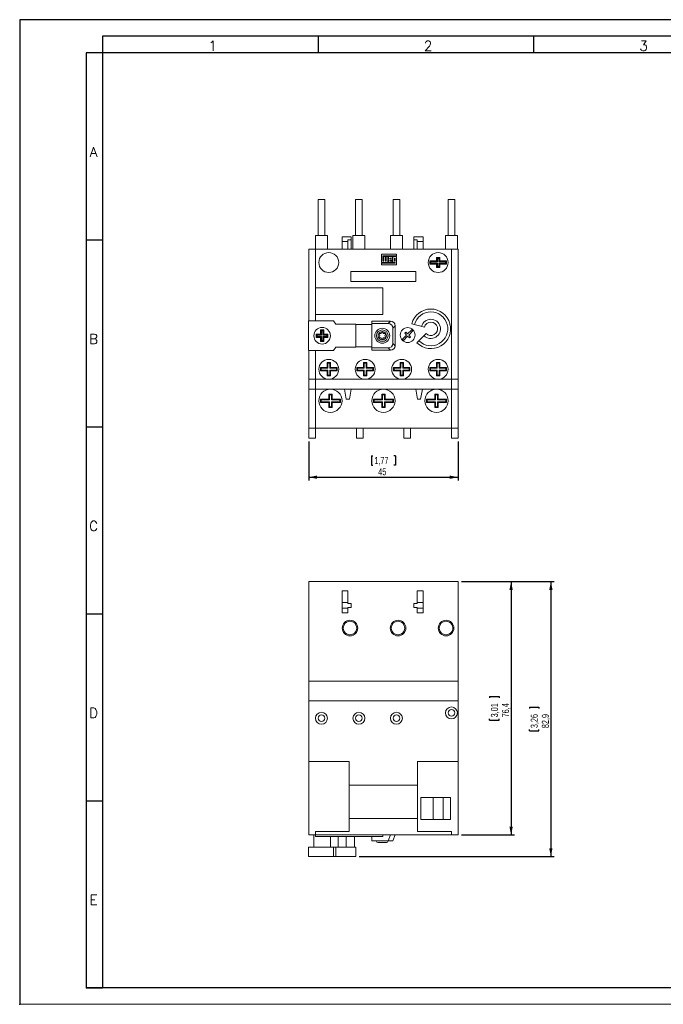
# Model space of a CAD drawing. Header units: millimetres. Extents: x 0 to 420, y 0 to 297.
# Tile 1 of 2: x 0 to 194, y 0 to 297. Entities that reach past the tile are written whole.
import ezdxf

# ---------------------------------------------------------------- set-up
doc = ezdxf.new("R2010")
doc.units = ezdxf.units.MM
doc.header["$PDSIZE"] = -1
for name, color, linetype in [('COTAS', 7, 'Continuous'), ('FORMATO', 7, 'Continuous'), ('VISTA_1', 7, 'Continuous')]:
    doc.layers.add(name, color=color, linetype=linetype)
doc.styles.add('SLDTEXTSTYLE0', font='ROMANS')
doc.styles.add('SLDTEXTSTYLE3', font='TXT', dxfattribs={"width": 0.75})
doc.dimstyles.new('SLDDIMSTYLE0', dxfattribs={"dimtxt": 2.116667, "dimasz": 2.5, "dimexe": 0, "dimexo": 0.0625, "dimgap": 0.529167, "dimtad": 1, "dimtoh": 1, "dimdec": 1, "dimrnd": 1e-09, "dimzin": 12, "dimdsep": 46, "dimtxsty": 'SLDTEXTSTYLE3', "dimsah": 1, "dimcen": 0.09, "dimadec": 0, "dimazin": 0, "dimtfac": 1, "dimtdec": 1, "dimtofl": 0, "dimtmove": 0, "dimatfit": 3, "dimfxl": 1, "dimtolj": 1, "dimtzin": 12, "dimarcsym": 0})

# ---------------------------------------------------------------- blocks, each defined once
blk = doc.blocks.new('*D1')
at = {"layer": 'COTAS'}
for p, q in [((87.22, 169.75), (87.22, 157.99)), ((132.22, 169.75), (132.22, 157.99)), ((106.13, 165.46), (106.13, 162.61)), ((106.13, 165.46), (106.55, 165.46)), ((113.31, 165.46), (112.88, 165.46)), ((113.31, 165.46), (113.31, 162.61)), ((106.13, 162.61), (106.55, 162.61)), ((113.31, 162.61), (112.88, 162.61)), ((87.22, 158.99), (132.22, 158.99))]:
    blk.add_line(p, q, dxfattribs=at)
for points in [[(87.22, 158.99), (89.72, 158.49), (89.72, 159.49)], [(132.22, 158.99), (129.72, 159.49), (129.72, 158.49)]]:
    blk.add_solid(points, dxfattribs=at)
at = {"layer": 'COTAS', "char_height": 2.117, "attachment_point": 1, "style": 'SLDTEXTSTYLE3'}
for s, insert in [('1,77', (106.98, 165.08)), ('45', (108.15, 161.72))]:
    blk.add_mtext(s, dxfattribs=dict(at, insert=insert))
blk = doc.blocks.new('*D4')
at = {"layer": 'COTAS', "color": 7}
for p, q in [((133.22, 127.49), (149.22, 127.49)), ((148.22, 127.49), (148.22, 51.09)), ((141.75, 92.88), (144.6, 92.88)), ((141.75, 92.88), (141.75, 92.45)), ((144.6, 92.88), (144.6, 92.45)), ((141.75, 85.7), (141.75, 86.12)), ((141.75, 85.7), (144.6, 85.7)), ((144.6, 85.7), (144.6, 86.12)), ((133.22, 51.09), (149.22, 51.09))]:
    blk.add_line(p, q, dxfattribs=at)
for points in [[(148.22, 127.49), (147.72, 124.99), (148.72, 124.99)], [(148.22, 51.09), (148.72, 53.59), (147.72, 53.59)]]:
    blk.add_solid(points, dxfattribs=at)
at = {"layer": 'COTAS', "color": 7, "char_height": 2.117, "attachment_point": 1, "rotation": 90, "style": 'SLDTEXTSTYLE3'}
for s, insert in [('76,4', (145.49, 86.55)), ('3,01', (142.13, 86.55))]:
    blk.add_mtext(s, dxfattribs=dict(at, insert=insert))
blk = doc.blocks.new('*D5')
at = {"layer": 'COTAS', "color": 7}
for p, q in [((133.22, 127.49), (161.22, 127.49)), ((160.22, 127.49), (160.22, 44.59)), ((153.75, 89.63), (156.6, 89.63)), ((153.75, 89.63), (153.75, 89.2)), ((156.6, 89.63), (156.6, 89.2)), ((153.75, 82.45), (153.75, 82.87)), ((153.75, 82.45), (156.6, 82.45)), ((156.6, 82.45), (156.6, 82.87)), ((102.37, 44.59), (161.22, 44.59))]:
    blk.add_line(p, q, dxfattribs=at)
for points in [[(160.22, 127.49), (159.72, 124.99), (160.72, 124.99)], [(160.22, 44.59), (160.72, 47.09), (159.72, 47.09)]]:
    blk.add_solid(points, dxfattribs=at)
at = {"layer": 'COTAS', "color": 7, "char_height": 2.117, "attachment_point": 1, "rotation": 90, "style": 'SLDTEXTSTYLE3'}
for s, insert in [('3,26', (154.13, 83.3)), ('82,9', (157.49, 83.3))]:
    blk.add_mtext(s, dxfattribs=dict(at, insert=insert))

msp = doc.modelspace()

# ---------------------------------------------------------------- linework, layer by layer
at = {"color": 7, "linetype": 'Continuous', "lineweight": 15}
for p, q in [((132.22, 127.49), (87.22, 127.49)), ((87.22, 127.49), (87.22, 97.49)), ((132.22, 127.49), (132.22, 97.49)), ((97.22, 124.69), (97.22, 121.19)), ((99.02, 124.69), (97.22, 124.69)), ((99.02, 121.19), (99.02, 124.69)), ((119.92, 124.69), (119.92, 121.19)), ((121.72, 124.69), (119.92, 124.69)), ((121.72, 121.19), (121.72, 124.69)), ((97.22, 121.19), (99.02, 121.19)), ((97.22, 119.52), (97.22, 121.19)), ((97.22, 119.52), (99.02, 119.52)), ((97.22, 118.09), (97.22, 119.52)), ((99.02, 121.19), (99.02, 120.89)), ((99.02, 120.89), (100.02, 120.89)), ((100.02, 119.69), (99.02, 119.69)), ((99.02, 119.69), (99.02, 119.52)), ((99.02, 119.52), (99.02, 118.09)), ((100.02, 120.89), (100.02, 119.69)), ((118.92, 119.69), (118.92, 120.89)), ((118.92, 120.89), (119.92, 120.89)), ((119.92, 119.69), (118.92, 119.69)), ((119.92, 121.19), (121.72, 121.19)), ((119.92, 120.89), (119.92, 121.19)), ((119.92, 119.52), (119.92, 119.69)), ((119.92, 119.52), (121.72, 119.52)), ((119.92, 118.09), (119.92, 119.52)), ((121.72, 119.52), (121.72, 121.19)), ((121.72, 119.52), (121.72, 118.09)), ((99.02, 118.09), (97.22, 118.09)), ((121.72, 118.09), (119.92, 118.09)), ((132.22, 97.49), (87.22, 97.49)), ((87.22, 97.49), (87.22, 91.49)), ((132.22, 97.49), (132.22, 91.49)), ((132.22, 91.49), (87.22, 91.49)), ((87.22, 91.49), (87.22, 73.29)), ((132.22, 91.49), (132.22, 73.29)), ((99.42, 73.29), (87.22, 73.29)), ((87.22, 73.29), (87.22, 51.09)), ((99.42, 73.29), (99.42, 56.09)), ((132.22, 73.29), (120.02, 73.29)), ((120.02, 56.09), (120.02, 73.29)), ((132.22, 73.29), (132.22, 51.09)), ((120.02, 66.09), (99.42, 66.09)), ((129.92, 62.39), (121.02, 62.39)), ((121.02, 62.39), (121.02, 55.79)), ((124.72, 62.39), (124.72, 55.79)), ((127.72, 55.79), (127.72, 62.39)), ((129.92, 55.79), (129.92, 62.39)), ((99.42, 52.09), (99.42, 56.09)), ((99.42, 56.09), (120.02, 56.09)), ((120.02, 56.09), (120.02, 52.09)), ((121.02, 55.79), (129.92, 55.79)), ((89.22, 51.09), (87.22, 51.09)), ((88.72, 51.09), (88.72, 47.4)), ((89.22, 52.09), (99.42, 52.09)), ((89.22, 51.09), (89.22, 52.09)), ((130.22, 51.09), (89.22, 51.09)), ((89.22, 50.59), (89.22, 51.09)), ((109.52, 50.59), (89.22, 50.59)), ((93.72, 47.4), (93.72, 50.59)), ((96.02, 47.4), (96.02, 50.59)), ((98.52, 47.4), (98.52, 50.59)), ((101.02, 47.4), (101.02, 50.59)), ((106.22, 49.29), (106.22, 50.59)), ((109.52, 50.59), (109.52, 51.09)), ((111.12, 49.29), (111.82, 51.09)), ((113.22, 51.09), (112.52, 49.29)), ((120.02, 52.09), (130.22, 52.09)), ((130.22, 52.09), (130.22, 51.09)), ((132.22, 51.09), (130.22, 51.09)), ((111.12, 49.29), (106.22, 49.29)), ((108.28, 48.79), (108.12, 48.79)), ((109.37, 48.79), (108.28, 48.79)), ((110.45, 48.79), (109.37, 48.79)), ((110.62, 48.79), (110.45, 48.79)), ((112.52, 49.29), (111.12, 49.29)), ((94.62, 47.4), (87.12, 47.4)), ((87.12, 44.59), (87.12, 47.4)), ((94.62, 44.59), (87.12, 44.59)), ((94.62, 44.59), (94.62, 47.4)), ((95.37, 47.4), (94.62, 47.4)), ((95.37, 44.59), (94.62, 44.59)), ((95.37, 44.59), (95.37, 47.4)), ((101.37, 47.4), (95.37, 47.4)), ((101.37, 44.59), (95.37, 44.59)), ((101.37, 44.59), (101.37, 47.4))]:
    msp.add_line(p, q, dxfattribs=at)
for centre, radius in [((99.62, 113.49), 2.35), ((114.12, 113.49), 2.35), ((128.62, 113.49), 2.35), ((99.62, 113.49), 2.05), ((114.12, 113.49), 2.05), ((128.62, 113.49), 2.05), ((130.22, 87.89), 1.8), ((91.02, 86.29), 1.8), ((91.02, 86.29), 1), ((102.32, 86.29), 1.8), ((102.32, 86.29), 1), ((113.62, 86.29), 1.8), ((113.62, 86.29), 1), ((130.22, 87.89), 1)]:
    msp.add_circle(centre, radius, dxfattribs=at)
for centre, start, end in [((108.12, 49.29), 180, 270), ((110.62, 49.29), 270, 0)]:
    msp.add_arc(centre, 0.5, start, end, dxfattribs=at)
at = {"layer": 'FORMATO'}
for p, q in [((420, 297), (0, 297)), ((0, 297), (0, 0)), ((415, 292), (25, 292)), ((25, 292), (25, 287)), ((90, 292), (90, 287)), ((155, 292), (155, 287)), ((20, 287), (20, 5)), ((25, 287), (20, 287)), ((25, 287), (25, 5)), ((415, 287), (25, 287)), ((20, 230.6), (25, 230.6)), ((20, 174.2), (25, 174.2)), ((20, 117.8), (25, 117.8)), ((20, 61.4), (25, 61.4)), ((415, 5), (19.92, 5)), ((20, 5), (25, 5))]:
    msp.add_line(p, q, dxfattribs=at)
at = {"layer": 'FORMATO', "lineweight": 0}
msp.add_line((0, 0), (420, 0), dxfattribs=at)
at = {"layer": 'FORMATO', "color": 7}
msp.add_point((0, 0), dxfattribs=at)
at = {"layer": 'VISTA_1', "linetype": 'Continuous', "lineweight": 15}
for p, q in [((90.02, 242.75), (90.02, 231.95)), ((90.02, 242.75), (91.02, 242.75)), ((91.02, 242.75), (92.02, 242.75)), ((92.02, 231.95), (92.02, 242.75)), ((101.32, 242.75), (101.32, 231.95)), ((101.32, 242.75), (102.32, 242.75)), ((102.32, 242.75), (103.32, 242.75)), ((103.32, 231.95), (103.32, 242.75)), ((112.62, 242.75), (112.62, 231.95)), ((112.62, 242.75), (113.62, 242.75)), ((113.62, 242.75), (114.62, 242.75)), ((114.62, 231.95), (114.62, 242.75)), ((129.22, 242.75), (129.22, 231.95)), ((129.22, 242.75), (130.22, 242.75)), ((130.22, 242.75), (131.22, 242.75)), ((131.22, 231.95), (131.22, 242.75)), ((89.22, 231.95), (89.22, 227.75)), ((89.22, 231.95), (91.02, 231.95)), ((91.02, 231.95), (92.82, 231.95)), ((92.82, 227.75), (92.82, 231.95)), ((100.52, 231.95), (100.52, 227.75)), ((100.52, 231.95), (102.32, 231.95)), ((102.32, 231.95), (104.12, 231.95)), ((104.12, 227.75), (104.12, 231.95)), ((111.82, 231.95), (111.82, 227.75)), ((111.82, 231.95), (113.62, 231.95)), ((113.62, 231.95), (115.42, 231.95)), ((115.42, 227.75), (115.42, 231.95)), ((128.42, 231.95), (128.42, 227.75)), ((128.42, 231.95), (130.22, 231.95)), ((130.22, 231.95), (132.02, 231.95)), ((132.02, 227.75), (132.02, 231.95)), ((97.22, 231.55), (99.02, 231.55)), ((97.22, 230.05), (97.22, 231.55)), ((97.22, 227.75), (97.22, 230.05)), ((97.22, 230.05), (99.02, 230.05)), ((99.02, 231.55), (99.02, 231.5)), ((99.02, 231.5), (100.02, 231.5)), ((100.02, 230.55), (99.02, 230.55)), ((99.02, 230.55), (99.02, 230.05)), ((99.02, 230.05), (99.02, 227.75)), ((100.02, 231.5), (100.02, 230.55)), ((100.02, 230.55), (100.02, 227.75)), ((118.92, 230.55), (118.92, 231.5)), ((118.92, 231.5), (119.92, 231.5)), ((119.92, 230.55), (118.92, 230.55)), ((118.92, 230.55), (118.92, 227.75)), ((119.92, 231.5), (119.92, 231.55)), ((119.92, 231.55), (121.72, 231.55)), ((119.92, 230.05), (119.92, 230.55)), ((119.92, 230.05), (121.72, 230.05)), ((119.92, 227.75), (119.92, 230.05)), ((121.72, 230.05), (121.72, 231.55)), ((121.72, 230.05), (121.72, 227.75)), ((89.22, 227.75), (87.22, 227.75)), ((87.22, 227.75), (87.22, 206.17)), ((89.22, 227.75), (89.22, 216.1)), ((130.22, 227.75), (89.22, 227.75)), ((113.7, 226.28), (109.12, 226.28)), ((109.12, 226.28), (109.12, 223.74)), ((109.57, 224.18), (109.57, 225.79)), ((109.57, 225.79), (113.7, 225.79)), ((113.7, 225.79), (113.7, 226.28)), ((130.22, 227.75), (130.22, 188.55)), ((132.22, 227.75), (130.22, 227.75)), ((132.22, 227.75), (132.22, 188.55)), ((109.12, 223.74), (110.99, 223.74)), ((113.25, 223.57), (109.12, 223.57)), ((109.12, 223.57), (109.12, 223.06)), ((109.12, 223.06), (113.7, 223.06)), ((109.83, 224.18), (109.57, 224.18)), ((110.29, 225.54), (109.83, 225.54)), ((109.83, 225.54), (109.83, 224.18)), ((110.29, 224.18), (110.29, 225.54)), ((110.54, 224.18), (110.29, 224.18)), ((110.99, 225.54), (110.54, 225.54)), ((110.54, 225.54), (110.54, 224.18)), ((110.99, 223.74), (110.99, 225.54)), ((112.35, 225.54), (111.19, 225.54)), ((111.19, 225.54), (111.19, 223.74)), ((111.19, 223.74), (112.35, 223.74)), ((111.64, 225.1), (111.64, 224.86)), ((111.9, 225.1), (111.64, 225.1)), ((111.64, 224.86), (111.9, 224.86)), ((111.64, 224.18), (111.64, 224.42)), ((111.64, 224.42), (112.35, 224.42)), ((112.35, 224.18), (111.64, 224.18)), ((111.9, 224.86), (111.9, 225.1)), ((112.35, 224.42), (112.35, 225.54)), ((112.35, 223.74), (112.35, 224.18)), ((113.7, 225.54), (112.55, 225.54)), ((112.55, 225.54), (112.55, 223.74)), ((112.55, 223.74), (113.25, 223.74)), ((113, 225.1), (113, 224.18)), ((113.25, 225.1), (113, 225.1)), ((113, 224.18), (113.25, 224.18)), ((113.25, 224.18), (113.25, 225.1)), ((113.25, 223.74), (113.25, 223.57)), ((113.7, 223.06), (113.7, 225.54)), ((125.72, 224.25), (123.72, 224.25)), ((123.72, 224.25), (123.72, 223.25)), ((124.02, 223.95), (123.72, 224.25)), ((124.02, 223.55), (123.72, 223.25)), ((123.72, 223.25), (125.72, 223.25)), ((124.02, 223.95), (124.02, 223.55)), ((126.02, 223.95), (124.02, 223.95)), ((124.02, 223.55), (126.02, 223.55)), ((125.72, 225.25), (125.72, 224.25)), ((126.02, 224.95), (125.72, 225.25)), ((126.72, 225.25), (125.72, 225.25)), ((126.02, 223.95), (125.72, 224.25)), ((126.02, 223.55), (125.72, 223.25)), ((125.72, 223.25), (125.72, 222.25)), ((126.02, 224.95), (126.02, 223.95)), ((126.42, 224.95), (126.02, 224.95)), ((126.02, 223.55), (126.02, 222.55)), ((126.72, 225.25), (126.42, 224.95)), ((126.42, 223.95), (126.42, 224.95)), ((126.72, 224.25), (126.42, 223.95)), ((128.42, 223.95), (126.42, 223.95)), ((126.72, 223.25), (126.42, 223.55)), ((126.42, 223.55), (128.42, 223.55)), ((126.42, 222.55), (126.42, 223.55)), ((126.72, 224.25), (126.72, 225.25)), ((128.72, 224.25), (126.72, 224.25)), ((126.72, 223.25), (128.72, 223.25)), ((126.72, 222.25), (126.72, 223.25)), ((128.72, 224.25), (128.42, 223.95)), ((128.42, 223.55), (128.42, 223.95)), ((128.72, 223.25), (128.42, 223.55)), ((128.72, 223.25), (128.72, 224.25)), ((99.92, 221.05), (119.52, 221.05)), ((99.92, 218.05), (99.92, 221.05)), ((119.52, 221.05), (119.52, 218.05)), ((126.02, 222.55), (125.72, 222.25)), ((125.72, 222.25), (126.72, 222.25)), ((126.02, 222.55), (126.42, 222.55)), ((126.72, 222.25), (126.42, 222.55)), ((119.52, 218.05), (99.92, 218.05)), ((109.52, 216.1), (89.22, 216.1)), ((89.22, 216.1), (89.22, 208.1)), ((109.52, 208.1), (109.52, 216.1)), ((89.22, 208.1), (109.52, 208.1)), ((89.22, 208.1), (89.22, 206.17)), ((87.12, 206.17), (87.12, 197.17)), ((94.62, 206.17), (87.12, 206.17)), ((95.37, 205.12), (94.62, 206.17)), ((101.37, 205.12), (95.37, 205.12)), ((101.37, 198.22), (101.37, 205.12)), ((106.22, 205.05), (101.37, 205.05)), ((111.82, 206.07), (106.22, 206.07)), ((106.22, 205.37), (106.22, 206.07)), ((111.12, 205.37), (106.22, 205.37)), ((106.22, 205.37), (106.22, 197.97)), ((111.12, 205.37), (111.82, 206.07)), ((118.25, 205.29), (122.05, 204.27)), ((89.47, 202.17), (89.47, 201.17)), ((90.72, 202.17), (89.47, 202.17)), ((89.47, 202.17), (89.77, 201.87)), ((90.72, 203.42), (90.72, 202.17)), ((91.72, 203.42), (90.72, 203.42)), ((91.02, 203.12), (90.72, 203.42)), ((91.02, 201.87), (90.72, 202.17)), ((91.42, 203.12), (91.02, 203.12)), ((91.02, 203.12), (91.02, 201.87)), ((91.42, 203.12), (91.72, 203.42)), ((91.42, 201.87), (91.42, 203.12)), ((91.42, 201.87), (91.72, 202.17)), ((91.72, 202.17), (91.72, 203.42)), ((92.97, 202.17), (91.72, 202.17)), ((92.67, 201.87), (92.97, 202.17)), ((92.97, 201.17), (92.97, 202.17)), ((109.01, 202.3), (108.28, 202.3)), ((108.28, 202.3), (108.64, 201.67)), ((109.37, 202.92), (109.01, 202.3)), ((109.73, 202.3), (109.37, 202.92)), ((110.45, 202.3), (109.73, 202.3)), ((110.09, 201.67), (110.45, 202.3)), ((113.22, 204.67), (112.52, 203.97)), ((112.52, 199.37), (112.52, 203.97)), ((113.22, 198.67), (113.22, 204.67)), ((116.49, 202.76), (116.13, 202.4)), ((116.13, 202.4), (116.66, 201.87)), ((117.02, 202.23), (116.49, 202.76)), ((118.25, 203.46), (117.02, 202.23)), ((117.37, 201.87), (118.61, 203.11)), ((118.61, 203.11), (118.25, 203.46)), ((122.58, 202.31), (119.8, 199.53)), ((89.47, 201.17), (89.77, 201.47)), ((89.47, 201.17), (90.72, 201.17)), ((89.77, 201.87), (89.77, 201.47)), ((91.02, 201.87), (89.77, 201.87)), ((89.77, 201.47), (91.02, 201.47)), ((90.72, 201.17), (91.02, 201.47)), ((90.72, 201.17), (90.72, 199.92)), ((90.72, 199.92), (91.02, 200.22)), ((90.72, 199.92), (91.72, 199.92)), ((91.02, 201.47), (91.02, 200.22)), ((91.02, 200.22), (91.42, 200.22)), ((92.67, 201.87), (91.42, 201.87)), ((91.42, 201.47), (92.67, 201.47)), ((91.72, 201.17), (91.42, 201.47)), ((91.42, 200.22), (91.42, 201.47)), ((91.72, 199.92), (91.42, 200.22)), ((91.72, 199.92), (91.72, 201.17)), ((91.72, 201.17), (92.97, 201.17)), ((92.67, 201.47), (92.67, 201.87)), ((92.67, 201.47), (92.97, 201.17)), ((108.64, 201.67), (108.28, 201.05)), ((108.28, 201.05), (109.01, 201.05)), ((109.01, 201.05), (109.37, 200.42)), ((109.37, 200.42), (109.73, 201.05)), ((109.73, 201.05), (110.45, 201.05)), ((110.45, 201.05), (110.09, 201.67)), ((112.52, 199.37), (113.22, 198.67)), ((116.66, 201.87), (115.43, 200.63)), ((115.43, 200.63), (115.78, 200.28)), ((115.78, 200.28), (117.02, 201.52)), ((117.02, 201.52), (117.55, 200.99)), ((117.9, 201.34), (117.37, 201.87)), ((117.55, 200.99), (117.9, 201.34)), ((87.12, 197.17), (94.62, 197.17)), ((87.22, 197.17), (87.22, 188.55)), ((89.22, 197.17), (89.22, 188.55)), ((94.62, 197.17), (95.37, 198.22)), ((95.37, 198.22), (101.37, 198.22)), ((101.37, 198.3), (106.22, 198.3)), ((106.22, 197.97), (111.12, 197.97)), ((106.22, 197.27), (106.22, 197.97)), ((106.22, 197.27), (111.82, 197.27)), ((111.82, 197.27), (111.12, 197.97)), ((93.72, 193.55), (92.72, 193.55)), ((92.72, 193.55), (92.72, 192.05)), ((92.92, 193.35), (92.72, 193.55)), ((92.92, 193.35), (92.92, 191.85)), ((93.52, 193.35), (92.92, 193.35)), ((93.52, 193.35), (93.72, 193.55)), ((93.52, 191.85), (93.52, 193.35)), ((93.72, 192.05), (93.72, 193.55)), ((104.72, 193.55), (103.72, 193.55)), ((103.72, 193.55), (103.72, 192.05)), ((103.92, 193.35), (103.72, 193.55)), ((103.92, 193.35), (103.92, 191.85)), ((104.52, 193.35), (103.92, 193.35)), ((104.52, 193.35), (104.72, 193.55)), ((104.52, 191.85), (104.52, 193.35)), ((104.72, 192.05), (104.72, 193.55)), ((115.72, 193.55), (114.72, 193.55)), ((114.72, 193.55), (114.72, 192.05)), ((114.92, 193.35), (114.72, 193.55)), ((115.52, 193.35), (114.92, 193.35)), ((114.92, 193.35), (114.92, 191.85)), ((115.52, 193.35), (115.72, 193.55)), ((115.52, 191.85), (115.52, 193.35)), ((115.72, 192.05), (115.72, 193.55)), ((126.72, 193.55), (125.72, 193.55)), ((125.72, 193.55), (125.72, 192.05)), ((125.92, 193.35), (125.72, 193.55)), ((126.52, 193.35), (125.92, 193.35)), ((125.92, 193.35), (125.92, 191.85)), ((126.52, 193.35), (126.72, 193.55)), ((126.52, 191.85), (126.52, 193.35)), ((126.72, 192.05), (126.72, 193.55)), ((90.72, 192.05), (90.92, 191.85)), ((92.72, 192.05), (90.72, 192.05)), ((90.72, 192.05), (90.72, 191.05)), ((90.72, 191.05), (90.92, 191.25)), ((90.72, 191.05), (92.72, 191.05)), ((92.92, 191.85), (90.92, 191.85)), ((90.92, 191.85), (90.92, 191.25)), ((90.92, 191.25), (92.92, 191.25)), ((92.92, 191.85), (92.72, 192.05)), ((92.72, 191.05), (92.92, 191.25)), ((92.72, 191.05), (92.72, 189.55)), ((92.92, 191.25), (92.92, 189.75)), ((93.52, 191.85), (93.72, 192.05)), ((95.52, 191.85), (93.52, 191.85)), ((93.52, 191.25), (95.52, 191.25)), ((93.72, 191.05), (93.52, 191.25)), ((93.52, 189.75), (93.52, 191.25)), ((95.72, 192.05), (93.72, 192.05)), ((93.72, 191.05), (95.72, 191.05)), ((93.72, 189.55), (93.72, 191.05)), ((95.52, 191.85), (95.72, 192.05)), ((95.52, 191.25), (95.52, 191.85)), ((95.52, 191.25), (95.72, 191.05)), ((95.72, 191.05), (95.72, 192.05)), ((103.72, 192.05), (101.72, 192.05)), ((101.72, 192.05), (101.72, 191.05)), ((101.72, 192.05), (101.92, 191.85)), ((101.72, 191.05), (101.92, 191.25)), ((101.72, 191.05), (103.72, 191.05)), ((101.92, 191.85), (101.92, 191.25)), ((103.92, 191.85), (101.92, 191.85)), ((101.92, 191.25), (103.92, 191.25)), ((103.92, 191.85), (103.72, 192.05)), ((103.72, 191.05), (103.92, 191.25)), ((103.72, 191.05), (103.72, 189.55)), ((103.92, 191.25), (103.92, 189.75)), ((104.52, 191.85), (104.72, 192.05)), ((106.52, 191.85), (104.52, 191.85)), ((104.52, 191.25), (106.52, 191.25)), ((104.72, 191.05), (104.52, 191.25)), ((104.52, 189.75), (104.52, 191.25)), ((106.72, 192.05), (104.72, 192.05)), ((104.72, 189.55), (104.72, 191.05)), ((104.72, 191.05), (106.72, 191.05)), ((106.52, 191.85), (106.72, 192.05)), ((106.52, 191.25), (106.52, 191.85)), ((106.52, 191.25), (106.72, 191.05)), ((106.72, 191.05), (106.72, 192.05)), ((114.72, 192.05), (112.72, 192.05)), ((112.72, 192.05), (112.72, 191.05)), ((112.72, 192.05), (112.92, 191.85)), ((112.72, 191.05), (112.92, 191.25)), ((112.72, 191.05), (114.72, 191.05)), ((114.92, 191.85), (112.92, 191.85)), ((112.92, 191.85), (112.92, 191.25)), ((112.92, 191.25), (114.92, 191.25)), ((114.92, 191.85), (114.72, 192.05)), ((114.72, 191.05), (114.92, 191.25)), ((114.72, 191.05), (114.72, 189.55)), ((114.92, 191.25), (114.92, 189.75)), ((115.52, 191.85), (115.72, 192.05)), ((117.52, 191.85), (115.52, 191.85)), ((115.52, 191.25), (117.52, 191.25)), ((115.72, 191.05), (115.52, 191.25)), ((115.52, 189.75), (115.52, 191.25)), ((117.72, 192.05), (115.72, 192.05)), ((115.72, 189.55), (115.72, 191.05)), ((115.72, 191.05), (117.72, 191.05)), ((117.52, 191.85), (117.72, 192.05)), ((117.52, 191.25), (117.52, 191.85)), ((117.52, 191.25), (117.72, 191.05)), ((117.72, 191.05), (117.72, 192.05)), ((123.72, 192.05), (123.92, 191.85)), ((125.72, 192.05), (123.72, 192.05)), ((123.72, 192.05), (123.72, 191.05)), ((123.72, 191.05), (123.92, 191.25)), ((123.72, 191.05), (125.72, 191.05)), ((125.92, 191.85), (123.92, 191.85)), ((123.92, 191.85), (123.92, 191.25)), ((123.92, 191.25), (125.92, 191.25)), ((125.92, 191.85), (125.72, 192.05)), ((125.72, 191.05), (125.92, 191.25)), ((125.72, 191.05), (125.72, 189.55)), ((125.92, 191.25), (125.92, 189.75)), ((126.52, 191.85), (126.72, 192.05)), ((128.52, 191.85), (126.52, 191.85)), ((126.52, 189.75), (126.52, 191.25)), ((126.72, 191.05), (126.52, 191.25)), ((126.52, 191.25), (128.52, 191.25)), ((128.72, 192.05), (126.72, 192.05)), ((126.72, 189.55), (126.72, 191.05)), ((126.72, 191.05), (128.72, 191.05)), ((128.52, 191.85), (128.72, 192.05)), ((128.52, 191.25), (128.52, 191.85)), ((128.52, 191.25), (128.72, 191.05)), ((128.72, 191.05), (128.72, 192.05)), ((89.22, 188.55), (87.22, 188.55)), ((87.22, 188.55), (87.22, 185.55)), ((93.22, 188.55), (89.22, 188.55)), ((89.22, 188.55), (89.22, 185.55)), ((92.72, 189.55), (92.92, 189.75)), ((92.72, 189.55), (93.72, 189.55)), ((92.92, 189.75), (93.52, 189.75)), ((104.22, 188.55), (93.22, 188.55)), ((93.72, 189.55), (93.52, 189.75)), ((103.72, 189.55), (103.92, 189.75)), ((103.72, 189.55), (104.72, 189.55)), ((103.92, 189.75), (104.52, 189.75)), ((115.22, 188.55), (104.22, 188.55)), ((104.72, 189.55), (104.52, 189.75)), ((114.72, 189.55), (114.92, 189.75)), ((114.72, 189.55), (115.72, 189.55)), ((114.92, 189.75), (115.52, 189.75)), ((126.22, 188.55), (115.22, 188.55)), ((115.72, 189.55), (115.52, 189.75)), ((125.72, 189.55), (125.92, 189.75)), ((125.72, 189.55), (126.72, 189.55)), ((125.92, 189.75), (126.52, 189.75)), ((130.22, 188.55), (126.22, 188.55)), ((126.72, 189.55), (126.52, 189.75)), ((130.22, 188.55), (130.22, 185.55)), ((132.22, 188.55), (130.22, 188.55)), ((132.22, 188.55), (132.22, 185.55)), ((89.22, 185.55), (87.22, 185.55)), ((87.22, 185.55), (87.22, 173.75)), ((130.22, 185.55), (89.22, 185.55)), ((89.22, 185.55), (89.22, 173.75)), ((98.5, 182.55), (97.97, 185.55)), ((99.44, 182.55), (99.97, 185.55)), ((120, 182.55), (119.47, 185.55)), ((120.94, 182.55), (121.47, 185.55)), ((132.22, 185.55), (130.22, 185.55)), ((130.22, 173.75), (130.22, 185.55)), ((132.22, 185.55), (132.22, 173.75)), ((93.22, 182.55), (90.72, 182.55)), ((90.72, 182.55), (90.72, 181.55)), ((90.72, 182.55), (90.92, 182.35)), ((90.72, 181.55), (90.92, 181.75)), ((90.72, 181.55), (93.22, 181.55)), ((90.92, 182.35), (90.92, 181.75)), ((93.42, 182.35), (90.92, 182.35)), ((90.92, 181.75), (93.42, 181.75)), ((94.22, 184.05), (93.22, 184.05)), ((93.22, 184.05), (93.22, 182.55)), ((93.42, 183.85), (93.22, 184.05)), ((93.42, 182.35), (93.22, 182.55)), ((93.22, 181.55), (93.42, 181.75)), ((93.22, 181.55), (93.22, 180.05)), ((94.02, 183.85), (93.42, 183.85)), ((93.42, 183.85), (93.42, 182.35)), ((93.42, 181.75), (93.42, 180.25)), ((94.02, 183.85), (94.22, 184.05)), ((94.02, 182.35), (94.02, 183.85)), ((94.02, 182.35), (94.22, 182.55)), ((96.52, 182.35), (94.02, 182.35)), ((94.02, 181.75), (96.52, 181.75)), ((94.22, 181.55), (94.02, 181.75)), ((94.02, 180.25), (94.02, 181.75)), ((94.22, 182.55), (94.22, 184.05)), ((96.72, 182.55), (94.22, 182.55)), ((94.22, 181.55), (96.72, 181.55)), ((94.22, 180.05), (94.22, 181.55)), ((96.52, 182.35), (96.72, 182.55)), ((96.52, 181.75), (96.52, 182.35)), ((96.52, 181.75), (96.72, 181.55)), ((96.72, 181.55), (96.72, 182.55)), ((99.44, 182.55), (98.5, 182.55)), ((106.72, 182.55), (106.72, 181.55)), ((106.72, 182.55), (106.92, 182.35)), ((109.22, 182.55), (106.72, 182.55)), ((106.72, 181.55), (106.92, 181.75)), ((106.72, 181.55), (109.22, 181.55)), ((106.92, 182.35), (106.92, 181.75)), ((109.42, 182.35), (106.92, 182.35)), ((106.92, 181.75), (109.42, 181.75)), ((109.22, 184.05), (109.22, 182.55)), ((109.42, 183.85), (109.22, 184.05)), ((110.22, 184.05), (109.22, 184.05)), ((109.42, 182.35), (109.22, 182.55)), ((109.22, 181.55), (109.42, 181.75)), ((109.22, 181.55), (109.22, 180.05)), ((109.42, 183.85), (109.42, 182.35)), ((110.02, 183.85), (109.42, 183.85)), ((109.42, 181.75), (109.42, 180.25)), ((110.02, 183.85), (110.22, 184.05)), ((110.02, 182.35), (110.02, 183.85)), ((110.02, 182.35), (110.22, 182.55)), ((112.52, 182.35), (110.02, 182.35)), ((110.02, 180.25), (110.02, 181.75)), ((110.22, 181.55), (110.02, 181.75)), ((110.02, 181.75), (112.52, 181.75)), ((110.22, 182.55), (110.22, 184.05)), ((112.72, 182.55), (110.22, 182.55)), ((110.22, 180.05), (110.22, 181.55)), ((110.22, 181.55), (112.72, 181.55)), ((112.52, 182.35), (112.72, 182.55)), ((112.52, 181.75), (112.52, 182.35)), ((112.52, 181.75), (112.72, 181.55)), ((112.72, 181.55), (112.72, 182.55)), ((120.94, 182.55), (120, 182.55)), ((122.72, 182.55), (122.72, 181.55)), ((122.72, 182.55), (122.92, 182.35)), ((125.22, 182.55), (122.72, 182.55)), ((122.72, 181.55), (122.92, 181.75)), ((122.72, 181.55), (125.22, 181.55)), ((122.92, 182.35), (122.92, 181.75)), ((125.42, 182.35), (122.92, 182.35)), ((122.92, 181.75), (125.42, 181.75)), ((125.42, 183.85), (125.22, 184.05)), ((126.22, 184.05), (125.22, 184.05)), ((125.22, 184.05), (125.22, 182.55)), ((125.42, 182.35), (125.22, 182.55)), ((125.22, 181.55), (125.42, 181.75)), ((125.22, 181.55), (125.22, 180.05)), ((126.02, 183.85), (125.42, 183.85)), ((125.42, 183.85), (125.42, 182.35)), ((125.42, 181.75), (125.42, 180.25)), ((126.02, 183.85), (126.22, 184.05)), ((126.02, 182.35), (126.02, 183.85)), ((126.02, 182.35), (126.22, 182.55)), ((128.52, 182.35), (126.02, 182.35)), ((126.02, 181.75), (128.52, 181.75)), ((126.22, 181.55), (126.02, 181.75)), ((126.02, 180.25), (126.02, 181.75)), ((126.22, 182.55), (126.22, 184.05)), ((128.72, 182.55), (126.22, 182.55)), ((126.22, 181.55), (128.72, 181.55)), ((126.22, 180.05), (126.22, 181.55)), ((128.52, 182.35), (128.72, 182.55)), ((128.52, 181.75), (128.52, 182.35)), ((128.52, 181.75), (128.72, 181.55)), ((128.72, 181.55), (128.72, 182.55)), ((93.22, 180.05), (93.42, 180.25)), ((93.22, 180.05), (94.22, 180.05)), ((93.42, 180.25), (94.02, 180.25)), ((94.22, 180.05), (94.02, 180.25)), ((109.22, 180.05), (109.42, 180.25)), ((109.22, 180.05), (110.22, 180.05)), ((109.42, 180.25), (110.02, 180.25)), ((110.22, 180.05), (110.02, 180.25)), ((125.22, 180.05), (125.42, 180.25)), ((125.22, 180.05), (126.22, 180.05)), ((125.42, 180.25), (126.02, 180.25)), ((126.22, 180.05), (126.02, 180.25)), ((89.22, 173.75), (87.22, 173.75)), ((87.22, 173.75), (87.22, 170.75)), ((101.55, 173.75), (89.22, 173.75)), ((89.22, 170.75), (89.22, 173.75)), ((103.55, 173.75), (101.55, 173.75)), ((101.55, 173.75), (101.55, 170.75)), ((103.55, 170.75), (103.55, 173.75)), ((115.88, 173.75), (103.55, 173.75)), ((115.88, 173.75), (115.88, 170.75)), ((117.88, 173.75), (115.88, 173.75)), ((117.88, 170.75), (117.88, 173.75)), ((130.22, 173.75), (117.88, 173.75)), ((132.22, 173.75), (130.22, 173.75)), ((130.22, 173.75), (130.22, 170.75)), ((132.22, 173.75), (132.22, 170.75)), ((89.22, 170.75), (87.22, 170.75)), ((103.55, 170.75), (101.55, 170.75)), ((117.88, 170.75), (115.88, 170.75)), ((132.22, 170.75), (130.22, 170.75))]:
    msp.add_line(p, q, dxfattribs=at)
for centre, radius in [((93.22, 223.75), 3), ((126.22, 223.75), 3), ((91.22, 201.67), 2.5), ((109.37, 201.67), 2.25), ((109.37, 201.67), 1.75), ((117.02, 201.87), 2.25), ((93.22, 191.55), 3), ((104.22, 191.55), 3), ((115.22, 191.55), 3), ((126.22, 191.55), 3), ((93.72, 182.05), 3.5), ((109.72, 182.05), 3.5), ((125.72, 182.05), 3.5)]:
    msp.add_circle(centre, radius, dxfattribs=at)
for centre, radius, start, end in [((124.02, 203.75), 5.97, 225, 165), ((124.02, 203.75), 5.1, 225, 165), ((124.02, 203.75), 2.9, 225, 165), ((124.02, 203.75), 2.03, 225, 165), ((109.37, 201.67), 1.25, 150, 210), ((109.37, 201.67), 1.25, 90, 150), ((109.37, 201.67), 1.25, 30, 90), ((109.37, 201.67), 1.25, 330, 30), ((109.37, 201.67), 1.25, 210, 270), ((109.37, 201.67), 1.25, 270, 330)]:
    msp.add_arc(centre, radius, start, end, dxfattribs=at)
for centre, major_axis in [((110.91, 203.76), (1.21, 1.21)), ((111.61, 204.46), (1.21, 1.21)), ((110.91, 199.58), (1.21, -1.21)), ((111.61, 198.88), (1.21, -1.21))]:
    msp.add_ellipse(centre, major_axis=major_axis, ratio=0.876226, start_param=5.563661, end_param=7.002709, dxfattribs=at)

# ---------------------------------------------------------------- texts
at = {"layer": 'FORMATO', "char_height": 3, "attachment_point": 1, "style": 'SLDTEXTSTYLE0'}
for s, insert in [('1', (56.9, 290.6)), ('2', (121.9, 290.6)), ('3', (186.9, 290.6)), ('A', (21.15, 258.59)), ('B', (20.93, 202.19)), ('C', (20.93, 145.79)), ('D', (20.93, 89.39)), ('E', (21.08, 32.99))]:
    msp.add_mtext(s, dxfattribs=dict(at, insert=insert))

# ---------------------------------------------------------------- dimensions: what is measured, and where the dimension line sits
at = {"layer": 'COTAS'}
dim = msp.add_linear_dim(base=(132.22, 158.99), p1=(87.22, 170.75), p2=(132.22, 170.75), dimstyle='SLDDIMSTYLE0', dxfattribs=at)
dim.commit()
dim.dimension.update_dxf_attribs({"geometry": '*D1', "text_midpoint": (109.72, 158.99), "dimtype": 160})
at = {"layer": 'COTAS', "color": 7}
for base, p2, picture, middle in [((160.22, 44.59), (101.37, 44.59), '*D5', (160.22, 86.04)), ((148.22, 51.09), (132.22, 51.09), '*D4', (148.22, 89.29))]:
    dim = msp.add_linear_dim(base=base, p1=(132.22, 127.49), p2=p2, angle=90, dimstyle='SLDDIMSTYLE0', dxfattribs=at)
    dim.commit()
    dim.dimension.update_dxf_attribs({"geometry": picture, "text_midpoint": middle, "dimtype": 160})

doc.saveas('drawing.dxf')
